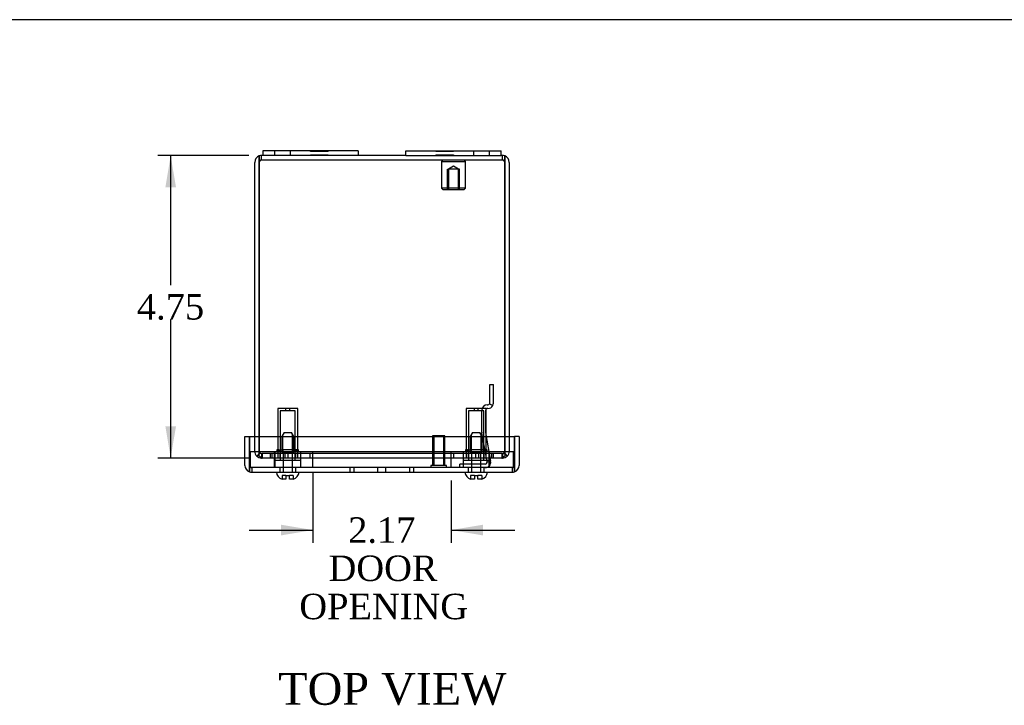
# Model space of a CAD drawing. Header units: inches. Extents: x 0.2 to 65.9, y -0.4 to 43.8.
# Tile 4 of 7: x 14 to 29.5, y 33.1 to 43.8. Entities that reach past the tile are written whole.
import ezdxf
from ezdxf.enums import TextEntityAlignment as Align
from ezdxf.lldxf.tags import DXFTag

# ---------------------------------------------------------------- set-up
doc = ezdxf.new("R2010")
doc.units = ezdxf.units.IN
doc.header["$MEASUREMENT"] = 0
for name, color, linetype in [('COM50821', 7, 'Continuous'), ('COM51062', 7, 'Continuous'), ('COM56049-2', 7, 'Continuous'), ('COM70646-2', 7, 'Continuous'), ('Default', 7, 'Continuous'), ('GSK11184', 7, 'Continuous'), ('RNG86389', 7, 'Continuous'), ('RVN01001', 7, 'Continuous'), ('SCS190055', 7, 'Continuous'), ('STD26154', 7, 'Continuous'), ('STD26202', 7, 'Continuous')]:
    doc.layers.add(name, color=color, linetype=linetype)
doc.styles.add('SEACAD_Times_New_Roman', font='times.ttf')
tags = doc.linetypes.add('HIDDEN2', pattern=[0.1875, 0.125, -0.0625]).pattern_tags.tags
tags[6:7] = [DXFTag(74, 4), DXFTag(75, 0), DXFTag(340, '0'), DXFTag(46, 0.0), DXFTag(50, 0.0), DXFTag(44, 0.0), DXFTag(45, 0.0)]
tags[4:5] = [DXFTag(74, 4), DXFTag(75, 0), DXFTag(340, '0'), DXFTag(46, 0.0), DXFTag(50, 0.0), DXFTag(44, 0.0), DXFTag(45, 0.0)]
doc.dimstyles.new('HAMMOND_(STH_-_66x44)', dxfattribs={"dimtxt": 0.4, "dimasz": 0.5, "dimexe": 0.2, "dimexo": 0.2, "dimgap": 0.1, "dimtad": 0, "dimtih": 1, "dimtoh": 1, "dimzin": 0, "dimdsep": 46, "dimtxsty": 'SEACAD_Times_New_Roman', "dimblk1": '_SE_FILLED', "dimblk2": '_SE_FILLED', "dimsah": 1, "dimcen": 0.2, "dimadec": 0, "dimazin": 0, "dimtfac": 0.8, "dimtofl": 0, "dimtmove": 0, "dimatfit": 3, "dimfxl": 1, "dimtolj": 1, "dimtzin": 0, "dimarcsym": 0})

# ---------------------------------------------------------------- blocks, each defined once
blk = doc.blocks.new('SE3')
at = {"layer": 'COM50821', "color": 7, "linetype": 'Continuous'}
for p, q in [((18.097, 41.778), (17.847, 41.778)), ((17.847, 41.778), (17.847, 41.706)), ((19.097, 41.778), (18.097, 41.778)), ((19.347, 41.778), (19.097, 41.778)), ((19.347, 41.778), (19.347, 41.706)), ((20.097, 41.778), (20.347, 41.778)), ((20.097, 41.706), (20.097, 41.778)), ((20.347, 41.778), (21.347, 41.778)), ((21.347, 41.778), (21.597, 41.778)), ((21.597, 41.706), (21.597, 41.778)), ((18.097, 41.706), (17.847, 41.706)), ((19.097, 41.706), (18.097, 41.706)), ((19.347, 41.706), (19.097, 41.706)), ((20.097, 41.706), (20.347, 41.706)), ((20.347, 41.706), (21.347, 41.706)), ((21.347, 41.706), (21.597, 41.706))]:
    blk.add_line(p, q, dxfattribs=at)
at = {"layer": 'COM50821', "color": 7, "linetype": 'HIDDEN2'}
for p, q in [((18.034, 41.778), (18.034, 41.706)), ((18.284, 41.706), (18.284, 41.778)), ((18.597, 41.768), (18.597, 41.778)), ((18.644, 41.768), (18.644, 41.778)), ((18.676, 41.768), (18.676, 41.778)), ((18.686, 41.768), (18.686, 41.778)), ((18.708, 41.768), (18.708, 41.778)), ((18.715, 41.768), (18.715, 41.778)), ((18.759, 41.768), (18.759, 41.778)), ((18.765, 41.768), (18.765, 41.778)), ((18.788, 41.768), (18.788, 41.778)), ((18.798, 41.768), (18.798, 41.778)), ((18.83, 41.768), (18.83, 41.778)), ((18.877, 41.768), (18.877, 41.778)), ((20.566, 41.768), (20.566, 41.778)), ((20.613, 41.768), (20.613, 41.778)), ((20.645, 41.768), (20.645, 41.778)), ((20.655, 41.768), (20.655, 41.778)), ((20.678, 41.768), (20.678, 41.778)), ((20.684, 41.768), (20.684, 41.778)), ((20.728, 41.768), (20.728, 41.778)), ((20.735, 41.768), (20.735, 41.778)), ((20.758, 41.768), (20.758, 41.778)), ((20.768, 41.768), (20.768, 41.778)), ((20.799, 41.768), (20.799, 41.778)), ((20.847, 41.768), (20.847, 41.778)), ((21.159, 41.778), (21.159, 41.706)), ((21.409, 41.706), (21.409, 41.778)), ((18.676, 41.768), (18.597, 41.768)), ((18.597, 41.716), (18.597, 41.706)), ((18.597, 41.716), (18.686, 41.716)), ((18.644, 41.716), (18.644, 41.706)), ((18.708, 41.768), (18.676, 41.768)), ((18.676, 41.716), (18.676, 41.706)), ((18.686, 41.716), (18.686, 41.706)), ((18.686, 41.716), (18.765, 41.716)), ((18.788, 41.768), (18.708, 41.768)), ((18.708, 41.716), (18.708, 41.706)), ((18.715, 41.716), (18.715, 41.706)), ((18.759, 41.716), (18.759, 41.706)), ((18.765, 41.716), (18.765, 41.706)), ((18.765, 41.716), (18.798, 41.716)), ((18.877, 41.768), (18.788, 41.768)), ((18.788, 41.716), (18.788, 41.706)), ((18.798, 41.716), (18.798, 41.706)), ((18.798, 41.716), (18.877, 41.716)), ((18.83, 41.716), (18.83, 41.706)), ((18.877, 41.716), (18.877, 41.706)), ((20.645, 41.768), (20.566, 41.768)), ((20.566, 41.716), (20.566, 41.706)), ((20.566, 41.716), (20.655, 41.716)), ((20.613, 41.716), (20.613, 41.706)), ((20.678, 41.768), (20.645, 41.768)), ((20.645, 41.716), (20.645, 41.706)), ((20.655, 41.716), (20.655, 41.706)), ((20.655, 41.716), (20.735, 41.716)), ((20.758, 41.768), (20.678, 41.768)), ((20.678, 41.716), (20.678, 41.706)), ((20.684, 41.716), (20.684, 41.706)), ((20.728, 41.716), (20.728, 41.706)), ((20.735, 41.716), (20.735, 41.706)), ((20.735, 41.716), (20.768, 41.716)), ((20.847, 41.768), (20.758, 41.768)), ((20.758, 41.716), (20.758, 41.706)), ((20.768, 41.716), (20.768, 41.706)), ((20.768, 41.716), (20.847, 41.716)), ((20.799, 41.716), (20.799, 41.706)), ((20.847, 41.716), (20.847, 41.706))]:
    blk.add_line(p, q, dxfattribs=at)
at = {"layer": 'COM51062', "color": 7, "linetype": 'HIDDEN2'}
for p, q in [((21.416, 38.109), (21.473, 38.109)), ((21.416, 37.82), (21.416, 38.109)), ((21.473, 37.82), (21.473, 38.109)), ((21.377, 37.791), (21.387, 37.791)), ((21.413, 37.807), (21.464, 37.781)), ((21.291, 37.365), (21.291, 37.705)), ((21.348, 37.705), (21.348, 37.365)), ((21.387, 37.734), (21.377, 37.734)), ((21.373, 36.897), (21.293, 37.35)), ((21.349, 37.36), (21.429, 36.907)), ((20.947, 36.806), (20.947, 36.863)), ((21.344, 36.863), (20.947, 36.863)), ((21.373, 36.897), (21.429, 36.907))]:
    blk.add_line(p, q, dxfattribs=at)
for centre, radius, start, end in [((21.377, 37.705), 0.086, 90, 180), ((21.387, 37.82), 0.029, 270, 333.4615), ((21.387, 37.82), 0.086, 270, 333.4615), ((21.387, 37.82), 0.029, 333.4615, 0), ((21.387, 37.82), 0.086, 333.4615, 0), ((21.377, 37.705), 0.029, 90, 180), ((21.377, 37.365), 0.086, 180, 190), ((21.377, 37.365), 0.029, 180, 190), ((21.344, 36.892), 0.086, 270, 10), ((21.344, 36.892), 0.029, 270, 10)]:
    blk.add_arc(centre, radius, start, end, dxfattribs=at)
at = {"layer": 'COM56049-2', "color": 7, "linetype": 'Continuous'}
for p, q in [((17.794, 41.7), (17.794, 41.598)), ((17.794, 41.598), (17.794, 41.7)), ((17.847, 41.706), (17.83, 41.706)), ((20.097, 41.706), (19.347, 41.706)), ((21.614, 41.706), (21.597, 41.706)), ((21.65, 41.7), (21.65, 41.598)), ((21.65, 41.598), (21.65, 41.7)), ((17.722, 37.297), (17.722, 41.598)), ((17.794, 41.598), (17.794, 37.297)), ((17.794, 37.297), (17.794, 41.598)), ((21.65, 41.598), (21.65, 37.297)), ((21.65, 37.297), (21.65, 41.598)), ((21.722, 41.598), (21.722, 37.297))]:
    blk.add_line(p, q, dxfattribs=at)
at = {"layer": 'COM56049-2', "color": 7, "linetype": 'HIDDEN2'}
for p, q in [((17.83, 41.634), (17.83, 41.706)), ((21.614, 41.634), (17.83, 41.634)), ((21.614, 41.634), (21.614, 41.706)), ((17.722, 37.064), (17.722, 37.297)), ((17.794, 37.297), (17.794, 37.064)), ((17.794, 37.064), (17.794, 37.297)), ((21.65, 37.297), (21.65, 37.064)), ((21.65, 37.064), (21.65, 37.297)), ((21.722, 37.297), (21.722, 37.064)), ((17.794, 37.028), (17.753, 36.987)), ((17.794, 36.987), (17.794, 37.064)), ((17.83, 37.028), (17.83, 36.956)), ((17.83, 37.028), (17.839, 37.028)), ((21.604, 37.028), (17.839, 37.028)), ((17.839, 37.028), (17.839, 36.956)), ((17.972, 36.956), (17.972, 37.028)), ((17.995, 36.956), (17.995, 37.028)), ((18.114, 37.028), (18.114, 36.956)), ((18.198, 36.956), (18.198, 37.028)), ((18.246, 36.956), (18.246, 37.028)), ((18.367, 36.956), (18.367, 37.028)), ((18.591, 36.956), (18.591, 37.028)), ((20.853, 36.956), (20.853, 37.028)), ((21.076, 37.028), (21.076, 36.956)), ((21.197, 36.956), (21.197, 37.028)), ((21.245, 36.956), (21.245, 37.028)), ((21.329, 36.956), (21.329, 37.028)), ((21.448, 36.956), (21.448, 37.028)), ((21.472, 36.956), (21.472, 37.028)), ((21.604, 37.028), (21.614, 37.028)), ((21.604, 37.028), (21.604, 36.956)), ((21.614, 37.028), (21.614, 36.956)), ((21.65, 37.064), (21.65, 36.987)), ((21.65, 37.028), (21.69, 36.987)), ((17.83, 36.956), (17.839, 36.956)), ((21.604, 36.956), (17.839, 36.956)), ((21.604, 36.956), (21.614, 36.956))]:
    blk.add_line(p, q, dxfattribs=at)
at = {"layer": 'COM56049-2', "color": 7, "linetype": 'Continuous'}
for centre, radius, start, end in [((17.83, 41.598), 0.108, 109.4712, 180), ((17.83, 41.598), 0.108, 90, 109.4712), ((21.614, 41.598), 0.108, 70.5288, 90), ((21.614, 41.598), 0.108, 0, 70.5288), ((17.83, 41.598), 0.036, 175.4923, 180), ((21.614, 41.598), 0.036, 0, 4.5077)]:
    blk.add_arc(centre, radius, start, end, dxfattribs=at)
at = {"layer": 'COM56049-2', "color": 7, "linetype": 'HIDDEN2'}
for centre, radius, start, end in [((17.83, 41.598), 0.036, 90, 175.4923), ((21.614, 41.598), 0.036, 4.5077, 90), ((17.83, 37.064), 0.108, 180, 225), ((17.83, 37.064), 0.108, 225, 270), ((17.83, 37.064), 0.036, 180, 184.5077), ((17.83, 37.064), 0.036, 184.5077, 246.0293), ((17.801, 37.052), 0.0256, 253.1963, 302.8312), ((17.84, 37.127), 0.0988, 255.5957, 269.8039), ((17.83, 37.064), 0.036, 246.0242, 270.0047), ((21.604, 37.127), 0.0988, 270.1961, 284.4043), ((21.614, 37.064), 0.036, 269.9962, 293.975), ((21.614, 37.064), 0.108, 270, 315), ((21.614, 37.064), 0.036, 293.9707, 355.4923), ((21.642, 37.052), 0.0256, 237.1683, 286.8039), ((21.614, 37.064), 0.036, 355.4923, 0), ((21.614, 37.064), 0.108, 315, 0)]:
    blk.add_arc(centre, radius, start, end, dxfattribs=at)
at = {"layer": 'COM56049-2', "color": 7, "linetype": 'Continuous'}
for centre, start_param, end_param in [((17.83, 41.598), 3.141593, 3.48143), ((21.614, 41.598), 2.801756, 3.141593)]:
    blk.add_ellipse(centre, major_axis=(0, -0.108), ratio=0.996907, start_param=start_param, end_param=end_param, dxfattribs=at)
at = {"layer": 'COM56049-2', "color": 7, "linetype": 'HIDDEN2'}
for centre, start_param, end_param in [((17.83, 41.598), 3.141593, 4.712389), ((21.614, 41.598), 1.570796, 3.141593)]:
    blk.add_ellipse(centre, major_axis=(0, -0.036), ratio=0.996907, start_param=start_param, end_param=end_param, dxfattribs=at)
for points in [[(17.839, 36.956), (17.832, 36.956), (17.824, 36.959), (17.809, 36.969), (17.801, 36.977), (17.794, 36.987)], [(21.65, 36.987), (21.642, 36.977), (21.634, 36.969), (21.619, 36.959), (21.612, 36.956), (21.604, 36.956)]]:
    blk.add_open_spline(points, degree=3, knots=[0, 0, 0, 0, 0.5, 0.5, 1, 1, 1, 1], dxfattribs=at)
at = {"layer": 'COM70646-2', "color": 7, "linetype": 'Continuous'}
for p, q in [((17.566, 37.297), (17.638, 37.297)), ((17.566, 36.842), (17.566, 37.297)), ((17.638, 36.842), (17.638, 37.297)), ((17.638, 37.297), (21.805, 37.297)), ((17.638, 37.297), (17.638, 36.842)), ((21.805, 36.842), (21.805, 37.297)), ((21.878, 37.297), (21.806, 37.297)), ((21.806, 37.297), (21.806, 36.842)), ((21.878, 37.297), (21.878, 36.842)), ((17.638, 36.74), (17.638, 36.842)), ((17.638, 36.842), (17.638, 36.74)), ((21.805, 36.842), (21.805, 36.74)), ((21.806, 36.74), (21.806, 36.842)), ((17.674, 36.734), (21.77, 36.734))]:
    blk.add_line(p, q, dxfattribs=at)
at = {"layer": 'COM70646-2', "color": 7, "linetype": 'HIDDEN2'}
for p, q in [((17.674, 36.806), (17.674, 36.734)), ((18.116, 36.806), (18.116, 36.734)), ((18.366, 36.734), (18.366, 36.806)), ((19.222, 36.734), (19.222, 36.806)), ((19.283, 36.734), (19.283, 36.806)), ((19.659, 36.734), (19.659, 36.806)), ((19.784, 36.734), (19.784, 36.806)), ((20.16, 36.734), (20.16, 36.806)), ((20.222, 36.734), (20.222, 36.806)), ((21.078, 36.806), (21.078, 36.734)), ((21.328, 36.734), (21.328, 36.806)), ((21.77, 36.806), (21.77, 36.734))]:
    blk.add_line(p, q, dxfattribs=at)
at = {"layer": 'COM70646-2', "color": 7, "linetype": 'Continuous'}
for centre, radius, start, end in [((17.674, 36.842), 0.108, 180, 250.5288), ((17.674, 36.842), 0.036, 180, 192.0055), ((21.77, 36.842), 0.036, 347.9945, 0), ((21.77, 36.842), 0.108, 289.4712, 0), ((17.674, 36.842), 0.108, 250.5288, 270), ((21.77, 36.842), 0.108, 270, 289.4712)]:
    blk.add_arc(centre, radius, start, end, dxfattribs=at)
at = {"layer": 'COM70646-2', "color": 7, "linetype": 'HIDDEN2'}
for centre, start, end in [((17.674, 36.842), 192.0055, 270), ((21.77, 36.842), 270, 347.9945)]:
    blk.add_arc(centre, 0.036, start, end, dxfattribs=at)
for centre, start_param, end_param in [((17.674, 36.842), 1.570796, 3.141593), ((21.77, 36.842), 3.141593, 4.712389)]:
    blk.add_ellipse(centre, major_axis=(0, 0.036), ratio=0.978128, start_param=start_param, end_param=end_param, dxfattribs=at)
at = {"layer": 'COM70646-2', "color": 7, "linetype": 'Continuous'}
for centre, start_param, end_param in [((17.674, 36.842), 2.801756, 3.141593), ((21.77, 36.842), 3.141593, 3.48143)]:
    blk.add_ellipse(centre, major_axis=(0, 0.108), ratio=0.978128, start_param=start_param, end_param=end_param, dxfattribs=at)
at = {"layer": 'GSK11184', "color": 7, "linetype": 'HIDDEN2'}
for p, q in [((21.786, 37.056), (17.658, 37.056)), ((17.658, 36.806), (17.658, 37.056)), ((18.033, 36.806), (18.033, 37.056)), ((18.039, 37.056), (18.039, 36.806)), ((18.445, 36.806), (18.445, 37.056)), ((18.637, 36.806), (18.637, 37.056)), ((20.807, 36.806), (20.807, 37.056)), ((20.999, 37.056), (20.999, 36.806)), ((21.405, 36.806), (21.405, 37.056)), ((21.411, 36.806), (21.411, 37.056)), ((21.786, 36.806), (21.786, 37.056)), ((21.786, 36.806), (17.658, 36.806))]:
    blk.add_line(p, q, dxfattribs=at)
at = {"layer": 'RNG86389', "color": 7, "linetype": 'HIDDEN2'}
for p, q in [((18.101, 37.088), (18.07, 37.088)), ((18.07, 37.088), (18.07, 37.056)), ((18.101, 37.088), (18.163, 37.088)), ((18.101, 37.088), (18.101, 37.056)), ((18.116, 37.088), (18.116, 37.056)), ((18.318, 37.088), (18.163, 37.088)), ((18.163, 37.088), (18.163, 37.056)), ((18.38, 37.088), (18.318, 37.088)), ((18.318, 37.056), (18.318, 37.088)), ((18.366, 37.056), (18.366, 37.088)), ((18.411, 37.088), (18.38, 37.088)), ((18.38, 37.088), (18.38, 37.056)), ((18.411, 37.056), (18.411, 37.088)), ((21.063, 37.088), (21.032, 37.088)), ((21.032, 37.088), (21.032, 37.056)), ((21.063, 37.088), (21.125, 37.088)), ((21.063, 37.088), (21.063, 37.056)), ((21.078, 37.088), (21.078, 37.056)), ((21.28, 37.088), (21.125, 37.088)), ((21.125, 37.088), (21.125, 37.056)), ((21.342, 37.088), (21.28, 37.088)), ((21.28, 37.056), (21.28, 37.088)), ((21.328, 37.056), (21.328, 37.088)), ((21.373, 37.088), (21.342, 37.088)), ((21.342, 37.088), (21.342, 37.056)), ((21.373, 37.056), (21.373, 37.088))]:
    blk.add_line(p, q, dxfattribs=at)
at = {"layer": 'RVN01001', "color": 7, "linetype": 'HIDDEN2'}
for p, q in [((18.398, 37.737), (18.083, 37.737)), ((18.083, 37.737), (18.083, 36.956)), ((18.36, 37.699), (18.121, 37.699)), ((18.121, 37.699), (18.121, 36.918)), ((18.208, 37.737), (18.208, 37.699)), ((18.273, 37.699), (18.273, 37.737)), ((18.36, 36.918), (18.36, 37.699)), ((18.398, 36.956), (18.398, 37.737)), ((21.36, 37.737), (21.045, 37.737)), ((21.045, 37.737), (21.045, 36.956)), ((21.322, 37.699), (21.083, 37.699)), ((21.083, 37.699), (21.083, 36.918)), ((21.17, 37.737), (21.17, 37.699)), ((21.235, 37.699), (21.235, 37.737)), ((21.322, 36.918), (21.322, 37.699)), ((21.36, 36.956), (21.36, 37.737)), ((18.038, 36.956), (18.038, 36.918)), ((18.444, 36.918), (18.038, 36.918)), ((18.444, 36.918), (18.444, 36.956)), ((21, 36.956), (21, 36.918)), ((21.406, 36.918), (21, 36.918)), ((21.406, 36.918), (21.406, 36.956))]:
    blk.add_line(p, q, dxfattribs=at)
at = {"layer": 'SCS190055', "color": 7, "linetype": 'HIDDEN2'}
for p, q in [((18.183, 37.359), (18.146, 37.294)), ((18.146, 37.294), (18.336, 37.294)), ((18.146, 37.294), (18.146, 37.054)), ((18.165, 37.054), (18.165, 37.327)), ((18.183, 37.359), (18.298, 37.359)), ((18.336, 37.294), (18.298, 37.359)), ((18.316, 37.054), (18.316, 37.327)), ((18.336, 37.054), (18.336, 37.294)), ((21.145, 37.359), (21.108, 37.294)), ((21.108, 37.294), (21.298, 37.294)), ((21.108, 37.294), (21.108, 37.054)), ((21.127, 37.054), (21.127, 37.327)), ((21.145, 37.359), (21.26, 37.359)), ((21.298, 37.294), (21.26, 37.359)), ((21.278, 37.054), (21.278, 37.327)), ((21.298, 37.054), (21.298, 37.294)), ((18.146, 37.054), (18.336, 37.054)), ((18.167, 37.054), (18.167, 36.734)), ((18.315, 36.734), (18.315, 37.054)), ((21.108, 37.054), (21.298, 37.054)), ((21.129, 37.054), (21.129, 36.734)), ((21.277, 36.734), (21.277, 37.054)), ((18.213, 36.684), (18.153, 36.684)), ((18.153, 36.684), (18.153, 36.628)), ((18.328, 36.684), (18.268, 36.684)), ((18.328, 36.684), (18.328, 36.628)), ((21.175, 36.684), (21.115, 36.684)), ((21.115, 36.684), (21.115, 36.628)), ((21.29, 36.684), (21.23, 36.684)), ((21.29, 36.684), (21.29, 36.628))]:
    blk.add_line(p, q, dxfattribs=at)
at = {"layer": 'SCS190055', "color": 7, "linetype": 'Continuous'}
for p, q in [((18.213, 36.684), (18.268, 36.684)), ((18.213, 36.684), (18.213, 36.624)), ((18.268, 36.624), (18.268, 36.684)), ((21.175, 36.684), (21.23, 36.684)), ((21.175, 36.684), (21.175, 36.624)), ((21.23, 36.624), (21.23, 36.684)), ((18.213, 36.624), (18.179, 36.624)), ((18.303, 36.624), (18.268, 36.624)), ((21.175, 36.624), (21.141, 36.624)), ((21.265, 36.624), (21.23, 36.624))]:
    blk.add_line(p, q, dxfattribs=at)
for centre, start, end in [((18.186, 36.748), 186.731, 254.6378), ((18.295, 36.748), 285.3902, 353.269), ((21.148, 36.748), 186.731, 254.6378), ((21.257, 36.748), 285.3902, 353.269)]:
    blk.add_arc(centre, 0.125, start, end, dxfattribs=at)
for points in [[(18.179, 36.624), (18.174, 36.624), (18.17, 36.625), (18.162, 36.626), (18.157, 36.627), (18.153, 36.628)], [(18.328, 36.628), (18.324, 36.627), (18.32, 36.626), (18.311, 36.625), (18.307, 36.624), (18.303, 36.624)], [(21.141, 36.624), (21.136, 36.624), (21.132, 36.625), (21.124, 36.626), (21.119, 36.627), (21.115, 36.628)], [(21.29, 36.628), (21.286, 36.627), (21.282, 36.626), (21.273, 36.625), (21.269, 36.624), (21.265, 36.624)]]:
    blk.add_open_spline(points, degree=3, knots=[0, 0, 0, 0, 0.5, 0.5, 1, 1, 1, 1], dxfattribs=at)
at = {"layer": 'STD26154', "color": 7, "linetype": 'HIDDEN2'}
for p, q in [((20.679, 41.634), (20.659, 41.614)), ((21.034, 41.614), (21.014, 41.634)), ((20.659, 41.614), (21.034, 41.614)), ((20.659, 41.614), (20.659, 41.194)), ((20.752, 41.494), (20.769, 41.494)), ((20.752, 41.174), (20.752, 41.494)), ((20.847, 41.541), (20.769, 41.494)), ((20.925, 41.494), (20.769, 41.494)), ((20.769, 41.494), (20.769, 41.174)), ((20.925, 41.494), (20.847, 41.541)), ((20.925, 41.174), (20.925, 41.494)), ((20.942, 41.494), (20.925, 41.494)), ((20.942, 41.174), (20.942, 41.494)), ((21.034, 41.194), (21.034, 41.614)), ((21.034, 41.194), (20.659, 41.194)), ((20.659, 41.194), (20.679, 41.174)), ((20.679, 41.174), (21.014, 41.174)), ((21.014, 41.174), (21.034, 41.194))]:
    blk.add_line(p, q, dxfattribs=at)
at = {"layer": 'STD26202', "color": 7, "linetype": 'HIDDEN2'}
for p, q in [((20.708, 37.306), (20.518, 37.306)), ((20.518, 37.306), (20.518, 36.841)), ((20.537, 37.306), (20.537, 36.841)), ((20.688, 37.306), (20.688, 36.841)), ((20.708, 36.841), (20.708, 37.306)), ((20.738, 36.841), (20.488, 36.841)), ((20.488, 36.841), (20.488, 36.806)), ((20.738, 36.806), (20.738, 36.841))]:
    blk.add_line(p, q, dxfattribs=at)
blk = doc.blocks.new('DMBLK1051')
at = {"layer": 'Default', "linetype": 'Continuous'}
for points in [[(16.318, 41.206), (16.485, 41.206), (16.401, 41.706)], [(16.318, 37.456), (16.401, 36.956), (16.485, 37.456)]]:
    blk.add_hatch(color=7, dxfattribs=at).paths.add_polyline_path(points)
at = {"layer": 'Default', "color": 7, "linetype": 'Continuous'}
for p, q in [((17.63, 41.706), (16.201, 41.706)), ((16.401, 41.706), (16.401, 39.671)), ((16.401, 39.131), (16.401, 36.956)), ((17.639, 36.956), (16.201, 36.956))]:
    blk.add_line(p, q, dxfattribs=at)
at = {"layer": 'Default', "color": 7, "linetype": 'Continuous', "style": 'SEACAD_Times_New_Roman'}
blk.add_text('4.75', height=0.4, dxfattribs=at).set_placement((15.87, 39.531), align=Align.TOP_LEFT)
blk = doc.blocks.new('_SE_FILLED')
at = {"color": 0}
blk.add_line((0, 0), (-1, 0), dxfattribs=at)
blk.add_solid([(0, 0), (-1, -0.1665), (-1, 0.1665), (0, 0)], dxfattribs=at)
blk = doc.blocks.new('DMBLK1062')
at = {"layer": 'Default', "linetype": 'Continuous'}
for points in [[(18.137, 35.742), (18.637, 35.826), (18.137, 35.909)], [(21.307, 35.742), (21.307, 35.909), (20.807, 35.826)]]:
    blk.add_hatch(color=7, dxfattribs=at).paths.add_polyline_path(points)
at = {"layer": 'Default', "color": 7, "linetype": 'Continuous'}
for p, q in [((18.637, 36.731), (18.637, 35.626)), ((20.807, 36.606), (20.807, 35.626)), ((17.637, 35.826), (18.637, 35.826)), ((20.807, 35.826), (21.807, 35.826))]:
    blk.add_line(p, q, dxfattribs=at)
at = {"layer": 'Default', "color": 7, "linetype": 'Continuous', "style": 'SEACAD_Times_New_Roman'}
for s, p in [('2.17', (19.191, 36.026)), ('DOOR', (18.883, 35.426)), ('OPENING', (18.423, 34.826))]:
    blk.add_text(s, height=0.4, dxfattribs=at).set_placement(p, align=Align.TOP_LEFT)
blk = doc.blocks.new('BORDER')
at = {"layer": 'Default', "color": 7, "linetype": 'Continuous'}
blk.add_line((0, 27.86), (-41.86, 27.86), dxfattribs=at)

msp = doc.modelspace()

# ---------------------------------------------------------------- block references
at = {"layer": 'Default', "color": 7, "xscale": 1.57, "yscale": 1.57, "zscale": 1.57}
msp.add_blockref('BORDER', (65.889, 0.099), dxfattribs=at)
at = {"layer": 'Default'}
msp.add_blockref('SE3', (0, 0), dxfattribs=at)

# ---------------------------------------------------------------- texts
at = {"layer": 'Default', "color": 7, "linetype": 'Continuous', "style": 'SEACAD_Times_New_Roman'}
msp.add_text('TOP VIEW', height=0.5, dxfattribs=at).set_placement((18.092, 33.583), align=Align.TOP_LEFT)

# ---------------------------------------------------------------- dimensions: what is measured, and where the dimension line sits
at = {"layer": 'Default', "color": 7, "linetype": 'Continuous'}
dim = msp.add_linear_dim(base=(16.401, 41.706), p1=(17.83, 41.706), p2=(17.839, 36.956), angle=270.1159, text='\\A1;<>', dimstyle='HAMMOND_(STH_-_66x44)', dxfattribs=at)
dim.commit()
dim.dimension.update_dxf_attribs({"geometry": 'DMBLK1051', "text_midpoint": (16.401, 39.331), "dimtype": 161})
dim = msp.add_linear_dim(base=(20.807, 35.826), p1=(18.637, 36.931), p2=(20.807, 36.806), text='\\A1;<>\\PDOOR\\XOPENING', dimstyle='HAMMOND_(STH_-_66x44)', dxfattribs=at)
dim.commit()
dim.dimension.update_dxf_attribs({"geometry": 'DMBLK1062', "text_midpoint": (19.722, 35.826), "dimtype": 160})

doc.saveas('drawing.dxf')
